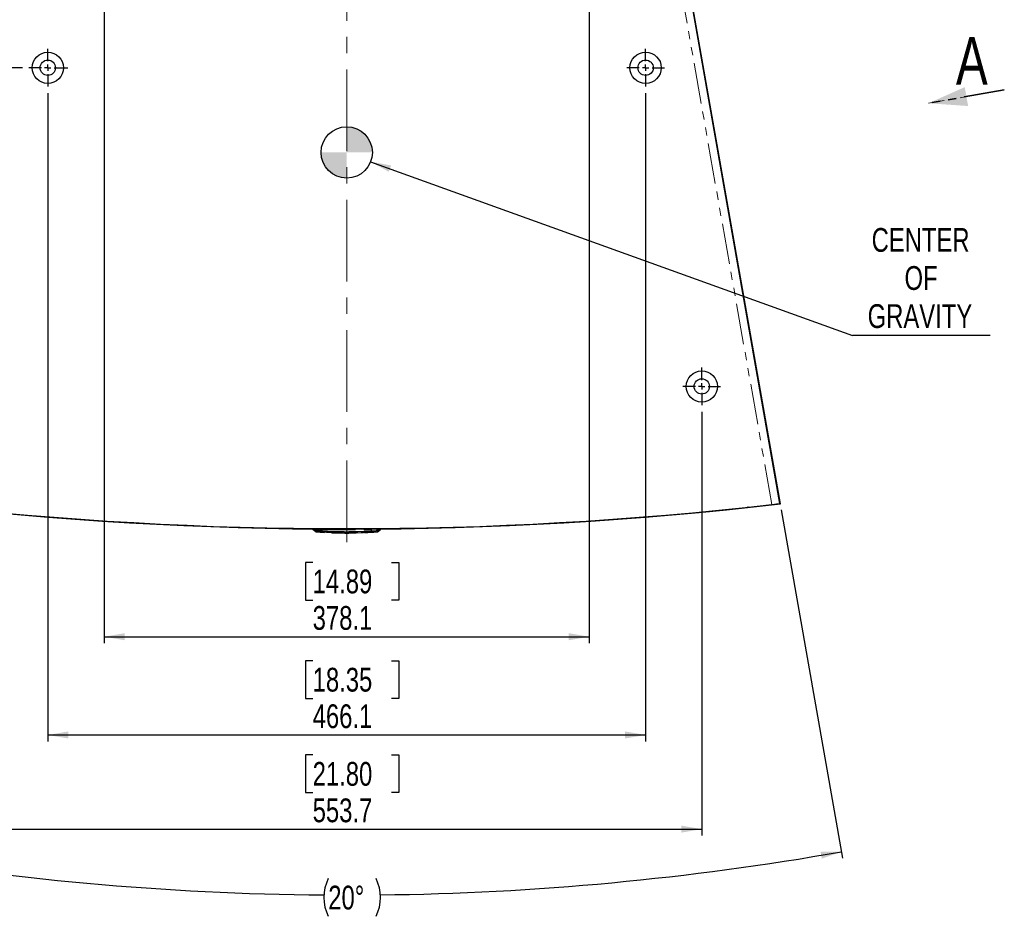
# Model space of a CAD drawing. Header units: millimetres. Extents: x 0 to 841, y 0 to 594.
# Tile 12 of 24: x 110 to 264, y 323 to 463. Entities that reach past the tile are written whole.
import ezdxf

# ---------------------------------------------------------------- set-up
doc = ezdxf.new("R2010")
doc.units = ezdxf.units.MM
for name, pattern in [('CENTERX2', [20.32, 12.7, -2.54, 2.54, -2.54]), ('HIDDEN', [1.905, 1.27, -0.635]), ('PHANTOM', [12.7, 6.35, -1.27, 1.27, -1.27, 1.27, -1.27])]:
    doc.linetypes.add(name, pattern=pattern)
doc.layers.add('SLD-0', color=7, linetype='Continuous')
doc.styles.add('SLDTEXTSTYLE0', font='TXT', dxfattribs={"width": 0.75})
doc.dimstyles.new('SLDDIMSTYLE0', dxfattribs={"dimtxt": 3.704167, "dimasz": 3.2, "dimexe": 0, "dimexo": 0.0625, "dimgap": 0.926042, "dimtad": 0, "dimtih": 1, "dimtoh": 1, "dimdec": 1, "dimlfac": 5, "dimrnd": 1e-09, "dimzin": 12, "dimdsep": 46, "dimtxsty": 'SLDTEXTSTYLE0', "dimsah": 1, "dimcen": 0.09, "dimadec": 0, "dimazin": 3, "dimtfac": 1, "dimtdec": 1, "dimtofl": 0, "dimtmove": 0, "dimatfit": 3, "dimfxl": 1, "dimfrac": 2, "dimtolj": 1, "dimtzin": 12, "dimarcsym": 0})
doc.dimstyles.new('SLDDIMSTYLE1', dxfattribs={"dimtxt": 0.18, "dimasz": 3.2, "dimexe": 0, "dimexo": 0.0625, "dimgap": 0, "dimtad": 0, "dimtih": 1, "dimtoh": 1, "dimdec": 0, "dimrnd": 1e-09, "dimzin": 0, "dimdsep": 46, "dimtxsty": 'Standard', "dimsah": 1, "dimcen": 0.09, "dimadec": 0, "dimazin": 0, "dimtfac": 3.2, "dimtdec": 0, "dimtofl": 0, "dimtmove": 0, "dimatfit": 3, "dimfxl": 1, "dimfrac": 2, "dimtolj": 1, "dimtzin": 0, "dimarcsym": 0})
doc.dimstyles.new('SLDDIMSTYLE3', dxfattribs={"dimtxt": 3.704167, "dimasz": 3.2, "dimexe": 0, "dimexo": 0.0625, "dimgap": 0.926042, "dimtad": 0, "dimtih": 1, "dimtoh": 1, "dimdec": 4, "dimlfac": 5, "dimzin": 12, "dimdsep": 46, "dimtxsty": 'SLDTEXTSTYLE0', "dimsah": 1, "dimcen": 0.09, "dimadec": 0, "dimazin": 3, "dimtfac": 1, "dimtdec": 0, "dimtofl": 0, "dimtmove": 0, "dimatfit": 3, "dimfxl": 1, "dimfrac": 2, "dimtolj": 1, "dimtzin": 12, "dimarcsym": 0})

# ---------------------------------------------------------------- blocks, each defined once
blk = doc.blocks.new('_D_7')
at = {"layer": 'SLD-0', "transparency": 16777216}
for p, q in [((123.18, 501), (123.18, 365.36)), ((198.81, 501), (198.81, 365.36)), ((155.69, 377.94), (154.56, 377.94)), ((154.56, 377.94), (154.56, 372.05)), ((168, 377.94), (169.13, 377.94)), ((169.13, 377.94), (169.13, 372.05)), ((154.56, 372.05), (155.69, 372.05)), ((169.13, 372.05), (168, 372.05)), ((123.18, 366.36), (198.81, 366.36))]:
    blk.add_line(p, q, dxfattribs=at)
for points in [[(123.18, 366.36), (126.38, 365.81), (126.38, 366.91)], [(198.81, 366.36), (195.61, 366.91), (195.61, 365.81)]]:
    blk.add_solid(points, dxfattribs=at)
at = {"layer": 'SLD-0', "transparency": 16777216, "char_height": 3.704, "attachment_point": 1, "style": 'SLDTEXTSTYLE0'}
for s, insert in [('14.89', (155.69, 376.83)), ('378.1', (155.69, 371.14))]:
    blk.add_mtext(s, dxfattribs=dict(at, insert=insert))
blk = doc.blocks.new('_D_8')
at = {"layer": 'SLD-0', "transparency": 16777216}
for p, q in [((114.39, 451.13), (114.39, 350.04)), ((207.6, 451.13), (207.6, 350.04)), ((155.69, 362.62), (154.56, 362.62)), ((154.56, 362.62), (154.56, 356.73)), ((168, 362.62), (169.13, 362.62)), ((169.13, 362.62), (169.13, 356.73)), ((154.56, 356.73), (155.69, 356.73)), ((169.13, 356.73), (168, 356.73)), ((114.39, 351.04), (207.6, 351.04))]:
    blk.add_line(p, q, dxfattribs=at)
for points in [[(114.39, 351.04), (117.59, 350.49), (117.59, 351.59)], [(207.6, 351.04), (204.4, 351.59), (204.4, 350.49)]]:
    blk.add_solid(points, dxfattribs=at)
at = {"layer": 'SLD-0', "transparency": 16777216, "char_height": 3.704, "attachment_point": 1, "style": 'SLDTEXTSTYLE0'}
for s, insert in [('18.35', (155.69, 361.51)), ('466.1', (155.69, 355.82))]:
    blk.add_mtext(s, dxfattribs=dict(at, insert=insert))
blk = doc.blocks.new('_D_9')
at = {"layer": 'SLD-0', "transparency": 16777216}
for p, q in [((105.63, 401.44), (105.63, 335.36)), ((216.36, 401.44), (216.36, 335.36)), ((155.69, 347.94), (154.56, 347.94)), ((154.56, 347.94), (154.56, 342.05)), ((168, 347.94), (169.13, 347.94)), ((169.13, 347.94), (169.13, 342.05)), ((154.56, 342.05), (155.69, 342.05)), ((169.13, 342.05), (168, 342.05)), ((105.63, 336.36), (216.36, 336.36))]:
    blk.add_line(p, q, dxfattribs=at)
for points in [[(105.63, 336.36), (108.83, 335.81), (108.83, 336.91)], [(216.36, 336.36), (213.16, 336.91), (213.16, 335.81)]]:
    blk.add_solid(points, dxfattribs=at)
at = {"layer": 'SLD-0', "transparency": 16777216, "char_height": 3.704, "attachment_point": 1, "style": 'SLDTEXTSTYLE0'}
for s, insert in [('21.80', (155.69, 346.83)), ('553.7', (155.69, 341.14))]:
    blk.add_mtext(s, dxfattribs=dict(at, insert=insert))
blk = doc.blocks.new('_D_10')
at = {"layer": 'SLD-0', "transparency": 16777216}
for p, q in [((93.26, 386.13), (83.68, 331.85)), ((228.73, 386.13), (238.3, 331.85))]:
    blk.add_line(p, q, dxfattribs=at)
for centre, radius, start, end in [((160.99, 770.29), 444.21, 260, 269.5396), ((160.99, 770.29), 444.21, 270.6797, 280), ((164.01, 325.71), 6.58, 153.4349, 206.5651), ((159.68, 325.71), 6.58, 333.4349, 26.5651)]:
    blk.add_arc(centre, radius, start, end, dxfattribs=at)
for points in [[(83.86, 332.83), (86.92, 331.75), (87.11, 332.83)], [(238.13, 332.83), (234.88, 332.83), (235.07, 331.75)]]:
    blk.add_solid(points, dxfattribs=at)
at = {"layer": 'SLD-0', "transparency": 16777216, "insert": (158.12, 327.54), "char_height": 3.704, "attachment_point": 1, "style": 'SLDTEXTSTYLE0'}
blk.add_mtext('20°', dxfattribs=at)
blk = doc.blocks.new('_D_14')
at = {"layer": 'SLD-0', "transparency": 16777216}
for p, q in [((157.06, 519.64), (88.73, 519.64)), ((89.73, 519.64), (89.73, 494.33)), ((86.45, 493.58), (85.32, 493.58)), ((85.32, 493.58), (85.32, 487.7)), ((98.76, 493.58), (99.89, 493.58)), ((99.89, 493.58), (99.89, 487.7)), ((85.32, 487.7), (86.45, 487.7)), ((99.89, 487.7), (98.76, 487.7)), ((89.73, 455.07), (89.73, 482.01)), ((110.45, 455.07), (88.73, 455.07))]:
    blk.add_line(p, q, dxfattribs=at)
for points in [[(89.73, 519.64), (89.18, 516.44), (90.28, 516.44)], [(89.73, 455.07), (90.28, 458.27), (89.18, 458.27)]]:
    blk.add_solid(points, dxfattribs=at)
at = {"layer": 'SLD-0', "transparency": 16777216, "char_height": 3.704, "attachment_point": 1, "style": 'SLDTEXTSTYLE0'}
for s, insert in [('12.71', (86.45, 492.47)), ('2X', (78.45, 486.78)), ('322.8', (86.45, 486.78))]:
    blk.add_mtext(s, dxfattribs=dict(at, insert=insert))
blk = doc.blocks.new('_D_15')
at = {"layer": 'SLD-0', "transparency": 16777216}
for p, q in [((157.06, 519.64), (70.36, 519.64)), ((71.36, 519.64), (71.36, 469.18)), ((68.07, 468.43), (66.95, 468.43)), ((66.95, 468.43), (66.95, 462.55)), ((80.39, 468.43), (81.51, 468.43)), ((81.51, 468.43), (81.51, 462.55)), ((66.95, 462.55), (68.07, 462.55)), ((81.51, 462.55), (80.39, 462.55)), ((71.36, 405.38), (71.36, 456.86)), ((101.69, 405.38), (70.36, 405.38))]:
    blk.add_line(p, q, dxfattribs=at)
for points in [[(71.36, 519.64), (70.81, 516.44), (71.91, 516.44)], [(71.36, 405.38), (71.91, 408.58), (70.81, 408.58)]]:
    blk.add_solid(points, dxfattribs=at)
at = {"layer": 'SLD-0', "transparency": 16777216, "char_height": 3.704, "attachment_point": 1, "style": 'SLDTEXTSTYLE0'}
for s, insert in [('22.49', (68.07, 467.32)), ('2X', (60.08, 461.63)), ('571.3', (68.07, 461.63))]:
    blk.add_mtext(s, dxfattribs=dict(at, insert=insert))
blk = doc.blocks.new('SW_NOTE_0_4')
at = {"layer": 'SLD-0', "color": 0}
blk.add_line((21.46, 0), (0, 0), dxfattribs=at)
at = {"layer": 'SLD-0', "color": 0, "char_height": 3.704, "attachment_point": 2, "style": 'SLDTEXTSTYLE0'}
for s, insert in [('CENTER', (10.63, 16.74)), ('OF', (10.7, 10.8)), ('GRAVITY', (10.53, 4.86))]:
    blk.add_mtext(s, dxfattribs=dict(at, insert=insert))
blk = doc.blocks.new('SW_CENTERMARKSYMBOL_3')
at = {"layer": 'SLD-0', "color": 0}
for p, q in [((0, 1), (0, 2.94)), ((-1, 0), (-2.94, 0)), ((0, 0), (-0.5, 0)), ((0, 0), (0, 0.5)), ((0, 0), (0, -0.5)), ((0, 0), (0.5, 0)), ((1, 0), (3.11, 0)), ((0, -1), (0, -2.94))]:
    blk.add_line(p, q, dxfattribs=at)
blk = doc.blocks.new('SW_CENTERMARKSYMBOL_4')
at = {"layer": 'SLD-0', "color": 0}
for p, q in [((0, 1), (0, 2.94)), ((-1, 0), (-2.94, 0)), ((0, 0), (-0.5, 0)), ((0, 0), (0, 0.5)), ((0, 0), (0, -0.5)), ((0, 0), (0.5, 0)), ((1, 0), (2.94, 0)), ((0, -1), (0, -2.94))]:
    blk.add_line(p, q, dxfattribs=at)
blk = doc.blocks.new('SW_CENTERMARKSYMBOL_6')
at = {"layer": 'SLD-0', "color": 0}
for p, q in [((0, 1), (0, 2.94)), ((-1, 0), (-2.94, 0)), ((0, 0), (-0.5, 0)), ((0, 0), (0, 0.5)), ((0, 0), (0, -0.5)), ((0, 0), (0.5, 0)), ((1, 0), (2.94, 0)), ((0, -1), (0, -2.94))]:
    blk.add_line(p, q, dxfattribs=at)
blk = doc.blocks.new('SW_DOWELSYMBOL_1')
at = {"linetype": 'Continuous', "lineweight": 18}
h = blk.add_hatch(color=0, dxfattribs=at)
edge = h.paths.add_edge_path(flags=0)
edge.add_arc((0, 0), 4, 0, 90)
edge.add_line((0, 4), (0, 0))
edge.add_line((0, 0), (4, 0))
h = blk.add_hatch(color=0, dxfattribs=at)
edge = h.paths.add_edge_path(flags=0)
edge.add_arc((0, 0), 4, 180, 270)
edge.add_line((0, -4), (0, 0))
edge.add_line((0, 0), (-4, 0))
at = {"layer": 'SLD-0', "color": 0}
blk.add_circle((0, 0), 4, dxfattribs=at)
blk = doc.blocks.new('SW_PROJECTIONARROW_0')
at = {"color": 0, "linetype": 'HIDDEN', "lineweight": 18}
blk.add_line((263.53, 451.62), (251.72, 449.53), dxfattribs=at)
blk.add_line((263.53, 451.62), (251.72, 449.53), dxfattribs=at)
at = {"color": 0, "linetype": 'PHANTOM', "lineweight": 35}
blk.add_line((263.53, 451.62), (251.72, 449.53), dxfattribs=at)
at = {"color": 0, "linetype": 'Continuous', "lineweight": 25}
blk.add_solid([(251.72, 449.53), (257.89, 449.1), (257.36, 452.05)], dxfattribs=at)
blk.add_solid([(251.72, 449.53), (257.89, 449.1), (257.36, 452.05)], dxfattribs=at)
at = {"color": 0, "linetype": 'Continuous', "lineweight": 25, "insert": (255.99, 459.85), "char_height": 7.41, "attachment_point": 1, "style": 'SLDTEXTSTYLE0'}
blk.add_mtext('A', dxfattribs=at)
blk.add_mtext('A', dxfattribs=at)

msp = doc.modelspace()

# ---------------------------------------------------------------- linework, layer by layer
at = {"color": 7, "linetype": 'Continuous', "lineweight": 25}
for p, q in [((228.558133, 387.119556), (203.633113, 528.476368)), ((226.373751, 386.869386), (228.308247, 387.072709)), ((223.606346, 386.564395), (223.498605, 386.545266)), ((155.688591, 383.13894), (155.68371, 383.157156)), ((155.703717, 383.102438), (155.688591, 383.13894)), ((155.689631, 383.135058), (155.688591, 383.13894)), ((155.703717, 383.102438), (155.689295, 383.136312)), ((155.758479, 383.02369), (155.759361, 383.023713)), ((156.185759, 382.73732), (155.758479, 383.02369)), ((155.774433, 383.215235), (155.774433, 383.157156)), ((166.023333, 383.157156), (155.964933, 383.157156)), ((157.612181, 382.717674), (160.302535, 382.627799)), ((158.634443, 382.60776), (157.6126, 382.641851)), ((158.616693, 382.66905), (158.620856, 382.653514)), ((158.616693, 382.652326), (158.616693, 382.650761)), ((158.620855, 382.636796), (158.616693, 382.652326)), ((158.631139, 382.613288), (158.620855, 382.636796)), ((158.620856, 382.653514), (158.630566, 382.630609)), ((158.631714, 382.655317), (158.620859, 382.679416)), ((158.6421, 382.679447), (158.631714, 382.655317)), ((158.701034, 382.591115), (160.302537, 382.55198)), ((160.714444, 382.548706), (162.367155, 382.563496)), ((162.479371, 382.546296), (163.490934, 382.62718)), ((163.795105, 382.592464), (163.232908, 382.606548)), ((163.594329, 382.634255), (164.658287, 382.688903)), ((165.780176, 382.722353), (166.232471, 383.025488)), ((166.213833, 383.215235), (166.213833, 383.157156)), ((166.229932, 383.023477), (166.229804, 383.023483)), ((166.283468, 383.098402), (166.284549, 383.102438)), ((166.284546, 383.10244), (166.299674, 383.138941)), ((166.298972, 383.136312), (166.284549, 383.102438)), ((166.298636, 383.135058), (166.299676, 383.13894)), ((166.298636, 383.135058), (166.298636, 383.135058)), ((166.299675, 383.13894), (166.304556, 383.157156))]:
    msp.add_line(p, q, dxfattribs=at)
at = {"color": 8, "linetype": 'PHANTOM', "lineweight": 18}
for p, q in [((227.294244, 386.973791), (202.567457, 527.206368)), ((155.790366, 383.029369), (155.7986, 383.031092)), ((155.790366, 383.029369), (156.205411, 382.892543)), ((155.952802, 383.031092), (156.033908, 383.029369)), ((155.964933, 383.157156), (155.964934, 383.13894)), ((155.964934, 383.13894), (156.035491, 383.135058)), ((156.394297, 382.892543), (156.033908, 383.029369)), ((156.035491, 383.135058), (165.952776, 383.135058)), ((156.232602, 382.887953), (156.205411, 382.892543)), ((157.500209, 382.6282), (157.500198, 382.71779)), ((157.588563, 382.709258), (157.590533, 382.716613)), ((158.620855, 382.636796), (158.620856, 382.635226)), ((158.620859, 382.679416), (158.620856, 382.653514)), ((158.701034, 382.572436), (158.701033, 382.571278)), ((160.302539, 382.533313), (158.701033, 382.572436)), ((158.701036, 382.613206), (158.701034, 382.591115)), ((160.302542, 382.574056), (158.701036, 382.613206)), ((160.414757, 382.548057), (160.414756, 382.532939)), ((160.414762, 382.620453), (160.414759, 382.57715)), ((160.602228, 382.531449), (160.602227, 382.546567)), ((161.334504, 382.530347), (160.714444, 382.530039)), ((161.334504, 382.529191), (161.334504, 382.530347)), ((162.479371, 382.563365), (162.479371, 382.546296)), ((164.761878, 382.689091), (163.795105, 382.592464)), ((165.954359, 383.029369), (165.59397, 382.892543)), ((165.593983, 382.892384), (165.594689, 382.887774)), ((165.782856, 382.892543), (165.755664, 382.887953)), ((165.782856, 382.892543), (166.197901, 383.029369)), ((165.952776, 383.135058), (166.023333, 383.13894)), ((165.954359, 383.029369), (166.035465, 383.031092)), ((166.023333, 383.13894), (166.023333, 383.157156)), ((166.189666, 383.031092), (166.197901, 383.029369))]:
    msp.add_line(p, q, dxfattribs=at)
at = {"color": 7, "linetype": 'Continuous', "lineweight": 25, "flags": 128}
for points in [[(155.964933, 383.157156), (155.910069, 383.157156), (155.857314, 383.157156), (155.808694, 383.157156), (155.766079, 383.157156), (155.731105, 383.157156), (155.705117, 383.157156), (155.689114, 383.157156), (155.68371, 383.157156)], [(166.304556, 383.157156), (166.299153, 383.157156), (166.28315, 383.157156), (166.257162, 383.157156), (166.222188, 383.157156), (166.179573, 383.157156), (166.130953, 383.157156), (166.078197, 383.157156), (166.023333, 383.157156)]]:
    msp.add_lwpolyline(points, dxfattribs=at)
at = {"color": 8, "linetype": 'PHANTOM', "lineweight": 18, "flags": 128}
for points in [[(160.414757, 382.548057), (160.400802, 382.549325), (160.389798, 382.551989)], [(162.479371, 382.563365), (162.465021, 382.564213), (162.452041, 382.567107)]]:
    msp.add_lwpolyline(points, dxfattribs=at)
at = {"color": 7, "linetype": 'Continuous', "lineweight": 25}
for centre, radius in [((114.387125, 455.069636), 2.4384), ((114.387125, 455.069636), 1.19888), ((207.601142, 455.069636), 2.4384), ((207.601142, 455.069636), 1.19888), ((216.362385, 405.382156), 2.4384), ((216.362385, 405.382156), 1.19888)]:
    msp.add_circle(centre, radius, dxfattribs=at)
for centre, radius, start, end in [((160.994133, 967.399442), 584.2, 263.483535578, 276.516464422), ((155.843326, 383.150286), 0.1524, 194.99997427, 236.16937807), ((160.994133, 443.642054), 61.113811, 265.55615951, 266.72260073), ((157.505146, 382.714418), 0.08636, 266.72256865, 345.00000001), ((160.994133, 443.642054), 61.037611, 266.80346755, 267.76767895), ((160.994133, 443.642054), 61.113811, 267.84959128, 270), ((160.415559, 382.663505), 0.086359, 205.62944009, 269.46893687), ((160.994133, 443.642054), 61.113811, 270, 270.31901498), ((161.334023, 382.615549), 0.08636, 270.31910803, 290.13169166), ((160.994133, 443.642054), 61.113811, 272.62734511, 274.4438237)]:
    msp.add_arc(centre, radius, start, end, dxfattribs=at)
at = {"color": 8, "linetype": 'PHANTOM', "lineweight": 18}
for centre, radius, start, end in [((160.602782, 382.617809), 0.086362, 269.63250266, 304.99495211), ((163.793821, 382.67395), 0.081497, 192.44961259, 270.90285796)]:
    msp.add_arc(centre, radius, start, end, dxfattribs=at)
at = {"color": 7, "linetype": 'Continuous', "lineweight": 25}
for points, knots in [([(227.294244, 386.973791), (227.436543, 386.990077), (227.721145, 387.02265), (228.100338, 387.066407), (228.386122, 387.099538), (228.536807, 387.117072), (228.552097, 387.118853), (228.558133, 387.119556)], [0, 0, 0, 0, 0.21517817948, 0.43036310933, 0.64535766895, 0.85998522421, 1, 1, 1, 1]), ([(156.394284, 382.892385), (156.364365, 382.894421), (156.315785, 382.897725), (156.263556, 382.903112), (156.237463, 382.904179), (156.227319, 382.904087), (156.219418, 382.903804), (156.211488, 382.904087), (156.206312, 382.904163), (156.204102, 382.90381), (156.207173, 382.901607), (156.205942, 382.898054), (156.205601, 382.894653), (156.205373, 382.892387)], [0, 0, 0, 0, 0.2504854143, 0.4067142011, 0.4379496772, 0.4691245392, 0.5003458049, 0.531597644, 0.562236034, 0.5934469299, 0.6245378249, 0.7497210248, 1, 1, 1, 1]), ([(156.393592, 382.887954), (156.354354, 382.890963), (156.304935, 382.894754), (156.252795, 382.898763), (156.239143, 382.899801), (156.235431, 382.900082), (156.234306, 382.900163), (156.233899, 382.900194), (156.233689, 382.900206), (156.233532, 382.90021), (156.233243, 382.900203), (156.226064, 382.898892), (156.235471, 382.893924), (156.233609, 382.890054), (156.232598, 382.887953)], [0, 0, 0, 0, 0.3675849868, 0.4629722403, 0.4884108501, 0.4955575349, 0.4977379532, 0.4989913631, 0.4993610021, 0.4997615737, 0.5007353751, 0.5036677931, 0.7305391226, 1, 1, 1, 1]), ([(156.393593, 382.887953), (156.916571, 382.850017), (157.66091, 382.796025), (158.406734, 382.77055), (158.628537, 382.762974)], [0, 0, 0, 0, 0.7026074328, 1, 1, 1, 1]), ([(157.500198, 382.71779), (157.501665, 382.718509), (157.504604, 382.719951), (157.531187, 382.720466), (157.567857, 382.71988), (157.597389, 382.71841), (157.612181, 382.717674)], [0, 0, 0, 0, 0.249531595, 0.4999778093, 0.7495514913, 1, 1, 1, 1]), ([(157.6126, 382.641851), (157.597391, 382.642683), (157.578283, 382.643728), (157.563422, 382.644291), (157.560389, 382.644405)], [0, 0, 0, 0, 0.7959160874, 1, 1, 1, 1]), ([(158.620856, 382.635226), (158.62394, 382.626818), (158.630272, 382.609558), (158.649569, 382.588989), (158.673914, 382.57475), (158.69215, 382.572416), (158.701033, 382.571278)], [0, 0, 0, 0, 0.243577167, 0.5, 0.756422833, 1, 1, 1, 1]), ([(158.701034, 382.591115), (158.687897, 382.59295), (158.667762, 382.595762), (158.644492, 382.612218), (158.635012, 382.624738), (158.630566, 382.630609)], [0, 0, 0, 0, 0.4992898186, 0.7651958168, 1, 1, 1, 1]), ([(158.701033, 382.572436), (158.688094, 382.574663), (158.667864, 382.578146), (158.644475, 382.595113), (158.635202, 382.607751), (158.631139, 382.613288)], [0, 0, 0, 0, 0.4992515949, 0.7806120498, 1, 1, 1, 1]), ([(158.701036, 382.613206), (158.688262, 382.615768), (158.66868, 382.619697), (158.645322, 382.636895), (158.636055, 382.64944), (158.631714, 382.655317)], [0, 0, 0, 0, 0.4993142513, 0.7654304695, 1, 1, 1, 1]), ([(160.377751, 382.625319), (160.376754, 382.625338), (160.373179, 382.625406), (160.362643, 382.625889), (160.345158, 382.626542), (160.329066, 382.627129), (160.288987, 382.627938), (160.329066, 382.627129), (160.345158, 382.626542), (160.362643, 382.625889), (160.373179, 382.625406), (160.376754, 382.625338), (160.377751, 382.625319)], [0, 0, 0, 0, 0.03988951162, 0.14300819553, 0.25543234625, 0.3751275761, 0.5, 0.6248724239, 0.74456765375, 0.85699180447, 0.96011048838, 1, 1, 1, 1]), ([(160.309003, 382.551927), (160.315519, 382.551774), (160.329811, 382.551439), (160.349359, 382.550893), (160.365822, 382.55045), (160.377164, 382.550169), (160.381447, 382.550223), (160.383193, 382.550244)], [0, 0, 0, 0, 0.2102871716, 0.461200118, 0.6813342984, 0.8700231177, 1, 1, 1, 1]), ([(160.714444, 382.530039), (160.700131, 382.530116), (160.678471, 382.530233), (160.652183, 382.530465), (160.640907, 382.530597), (160.635072, 382.530665)], [0, 0, 0, 0, 0.48456415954, 0.73325925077, 1, 1, 1, 1]), ([(161.352478, 382.531184), (161.35994, 382.53356), (161.374991, 382.538354), (161.389601, 382.547615), (161.394802, 382.55439), (161.395114, 382.554797)], [0, 0, 0, 0, 0.4802501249, 0.968773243, 1, 1, 1, 1]), ([(162.367155, 382.563496), (162.381882, 382.563792), (162.411454, 382.564386), (162.448157, 382.56458), (162.474745, 382.56431), (162.477829, 382.56368), (162.479371, 382.563365)], [0, 0, 0, 0, 0.2491047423, 0.5002087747, 0.7499226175, 1, 1, 1, 1]), ([(162.393174, 382.563964), (162.40045, 382.564029), (162.414127, 382.56415), (162.429947, 382.56428), (162.439046, 382.56433), (162.44169, 382.564468), (162.441771, 382.564472)], [0, 0, 0, 0, 0.3765511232, 0.7077906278, 0.9910230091, 1, 1, 1, 1]), ([(162.424722, 382.564362), (162.424992, 382.564074), (162.431968, 382.556605), (162.451248, 382.54875), (162.470175, 382.547111), (162.479371, 382.546314)], [0, 0, 0, 0, 0.0202597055, 0.5239925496, 1, 1, 1, 1]), ([(163.379999, 382.763741), (163.595046, 382.771105), (164.334109, 382.796414), (165.071701, 382.849976), (165.594674, 382.887953)], [0, 0, 0, 0, 0.2909721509, 1, 1, 1, 1]), ([(163.490934, 382.62718), (163.496019, 382.627776), (163.506196, 382.628971), (163.531737, 382.630905), (163.561493, 382.63277), (163.583521, 382.633766), (163.594329, 382.634255)], [0, 0, 0, 0, 0.249686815, 0.4998264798, 0.7545953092, 1, 1, 1, 1]), ([(165.782893, 382.892386), (165.782673, 382.894652), (165.782341, 382.898051), (165.781085, 382.901612), (165.784173, 382.90381), (165.781902, 382.904155), (165.776704, 382.904092), (165.768663, 382.903804), (165.760751, 382.904082), (165.750673, 382.904185), (165.724621, 382.903102), (165.672444, 382.897733), (165.623881, 382.894422), (165.593983, 382.892384)], [0, 0, 0, 0, 0.2504855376, 0.3757208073, 0.4067461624, 0.437981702, 0.4691565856, 0.500377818, 0.5316296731, 0.5622679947, 0.5934789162, 0.7497211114, 1, 1, 1, 1]), ([(165.755669, 382.887954), (165.755897, 382.890962), (165.756184, 382.894752), (165.755488, 382.898763), (165.755087, 382.8998), (165.754972, 382.900082), (165.754875, 382.900163), (165.754868, 382.900191), (165.754831, 382.900199), (165.754827, 382.900199), (165.754813, 382.900199), (165.754759, 382.900196), (165.754548, 382.900183), (165.753713, 382.900125), (165.750401, 382.89988), (165.737201, 382.898881), (165.684669, 382.894856), (165.634648, 382.89102), (165.594675, 382.887954)], [0, 0, 0, 0, 0.367801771, 0.4632839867, 0.4887667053, 0.4959345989, 0.4981254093, 0.4993890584, 0.4994010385, 0.4994147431, 0.4994499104, 0.4995594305, 0.4999531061, 0.5014649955, 0.5074168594, 0.5310598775, 0.6252540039, 1, 1, 1, 1]), ([(166.229492, 383.023863), (166.238586, 383.030602), (166.258138, 383.045092), (166.280166, 383.075763), (166.288369, 383.099924), (166.292413, 383.111835)], [0, 0, 0, 0, 0.30598232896, 0.65785865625, 1, 1, 1, 1]), ([(166.298636, 383.135058), (166.295237, 383.1228), (166.291629, 383.109786), (166.283706, 383.099182), (166.283245, 383.098566)], [0, 0, 0, 0, 0.9418845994, 1, 1, 1, 1])]:
    msp.add_open_spline(points, degree=3, knots=knots, dxfattribs=at)
at = {"color": 8, "linetype": 'PHANTOM', "lineweight": 18}
for points, knots in [([(155.688591, 383.13894), (155.691636, 383.139971), (155.696443, 383.1416), (155.729597, 383.142328), (155.767135, 383.142554), (155.814646, 383.142333), (155.879899, 383.141607), (155.931949, 383.139975), (155.964933, 383.13894)], [0, 0, 0, 0, 0.2263650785, 0.3574144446, 0.5000153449, 0.642421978, 0.7734021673, 1, 1, 1, 1]), ([(155.689631, 383.135059), (155.693691, 383.123293), (155.701958, 383.099334), (155.725288, 383.068564), (155.754938, 383.043567), (155.778665, 383.034059), (155.790366, 383.029369)], [0, 0, 0, 0, 0.2445269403, 0.497918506, 0.7524007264, 1, 1, 1, 1]), ([(155.7986, 383.031092), (155.786024, 383.035284), (155.760414, 383.043822), (155.72711, 383.068601), (155.711515, 383.091159), (155.703717, 383.102438)], [0, 0, 0, 0, 0.3254340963, 0.6627170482, 1, 1, 1, 1]), ([(155.759361, 383.023713), (155.76036, 383.023613), (155.761873, 383.023461), (155.773268, 383.024549), (155.781754, 383.02637), (155.786426, 383.028077), (155.789379, 383.029045), (155.790366, 383.029369)], [0, 0, 0, 0, 0.5028655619, 0.7604960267, 0.88251304, 0.9607249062, 1, 1, 1, 1]), ([(155.7986, 383.031092), (155.801901, 383.0321), (155.808677, 383.034168), (155.844748, 383.033869), (155.894379, 383.034158), (155.933625, 383.032099), (155.952802, 383.031092)], [0, 0, 0, 0, 0.2435847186, 0.4999265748, 0.7556558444, 1, 1, 1, 1]), ([(155.964933, 383.13894), (155.963724, 383.126434), (155.961263, 383.100968), (155.95782, 383.068892), (155.954827, 383.043752), (155.953469, 383.035261), (155.952802, 383.031092)], [0, 0, 0, 0, 0.2455301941, 0.5, 0.7544698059, 1, 1, 1, 1]), ([(156.035491, 383.135058), (156.035336, 383.12322), (156.035023, 383.099163), (156.034581, 383.06837), (156.034189, 383.043482), (156.034001, 383.034024), (156.033908, 383.029369)], [0, 0, 0, 0, 0.2460595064, 0.5000000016, 0.753940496, 1, 1, 1, 1]), ([(156.033908, 383.029369), (156.058237, 383.029249), (157.711395, 383.021067), (160.191789, 383.02453), (163.069095, 383.023281), (164.521939, 383.024147), (165.262261, 383.026066), (165.641185, 383.027648), (165.832839, 383.028682), (165.919187, 383.029196), (165.945453, 383.029325), (165.954359, 383.029369)], [0, 0, 0, 0, 0.0073582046, 0.4999976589, 0.7499987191, 0.8774592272, 0.9393439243, 0.9738853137, 0.9920559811, 0.9973063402, 1, 1, 1, 1]), ([(156.205411, 382.892543), (156.200941, 382.863605), (156.191549, 382.802805), (156.186771, 382.749194), (156.186106, 382.741392), (156.185759, 382.73732)], [0, 0, 0, 0, 0.3027240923, 0.6360472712, 1, 1, 1, 1]), ([(156.258798, 382.711975), (156.258354, 382.715871), (156.257468, 382.723647), (156.249762, 382.782126), (156.238342, 382.852553), (156.232602, 382.887953)], [0, 0, 0, 0, 0.33314019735, 0.66480613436, 1, 1, 1, 1]), ([(156.394297, 382.892543), (156.394157, 382.891474), (156.393877, 382.889329), (156.393688, 382.888413), (156.393593, 382.887953)], [0, 0, 0, 0, 0.4981154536, 1, 1, 1, 1]), ([(165.59397, 382.892543), (165.588267, 382.892143), (165.538766, 382.888671), (165.371693, 382.877202), (165.09167, 382.859144), (164.766492, 382.840143), (164.464287, 382.824034), (164.230578, 382.812614), (164.035726, 382.803763), (163.885572, 382.797294), (163.735731, 382.791186), (163.586203, 382.785433), (163.436989, 382.780027), (163.005362, 382.76535), (162.371829, 382.749122), (161.61705, 382.739064), (161.155694, 382.737088), (160.91596, 382.737143), (160.826001, 382.737298), (160.63133, 382.737853), (160.280838, 382.740129), (159.723442, 382.747738), (159.089509, 382.762116), (158.441427, 382.783109), (157.79598, 382.810083), (157.120178, 382.844442), (156.644714, 382.875949), (156.394297, 382.892543)], [0, 0, 0, 0, 0.00186295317, 0.01617030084, 0.0545713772, 0.09330061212, 0.12231149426, 0.15318547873, 0.16954523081, 0.18586940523, 0.20215802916, 0.21841112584, 0.23462871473, 0.25081081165, 0.35913638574, 0.44112117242, 0.49676921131, 0.50946624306, 0.51923713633, 0.52608189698, 0.57289875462, 0.6334446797, 0.70772115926, 0.77951241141, 0.84472645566, 0.91822028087, 1, 1, 1, 1]), ([(158.628537, 382.762974), (158.904338, 382.751422), (159.692445, 382.718411), (160.994303, 382.707729), (162.302751, 382.718549), (163.097613, 382.751894), (163.379999, 382.763741)], [0, 0, 0, 0, 0.1742297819, 0.4978661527, 0.8216093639, 1, 1, 1, 1]), ([(160.302535, 382.627799), (160.310038, 382.627696), (160.324758, 382.627494), (160.353141, 382.626708), (160.383605, 382.625198), (160.410127, 382.622895), (160.413225, 382.621263), (160.414762, 382.620453)], [0, 0, 0, 0, 0.1278253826, 0.250790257, 0.5007747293, 0.752226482, 1, 1, 1, 1]), ([(160.302537, 382.55198), (160.309989, 382.551889), (160.324647, 382.551711), (160.35305, 382.551185), (160.383627, 382.550327), (160.410282, 382.549151), (160.413277, 382.548418), (160.414757, 382.548057)], [0, 0, 0, 0, 0.1268658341, 0.249550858, 0.5010728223, 0.7535533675, 1, 1, 1, 1]), ([(160.414756, 382.532939), (160.414381, 382.532885), (160.413633, 382.532777), (160.404584, 382.532654), (160.384058, 382.53264), (160.347074, 382.532844), (160.317473, 382.533156), (160.302539, 382.533313)], [0, 0, 0, 0, 0.1248689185, 0.248769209, 0.5000821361, 0.7477688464, 1, 1, 1, 1]), ([(160.302542, 382.574056), (160.302554, 382.57519), (160.302581, 382.577516), (160.302742, 382.591753), (160.302975, 382.612325), (160.30317, 382.62959), (160.303266, 382.638)], [0, 0, 0, 0, 0.243572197, 0.5, 0.756427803, 1, 1, 1, 1]), ([(160.414759, 382.57715), (160.413197, 382.576591), (160.410086, 382.575476), (160.383452, 382.574353), (160.34695, 382.573726), (160.317373, 382.573946), (160.302542, 382.574056)], [0, 0, 0, 0, 0.2511408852, 0.5004857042, 0.749524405, 1, 1, 1, 1]), ([(160.414756, 382.532941), (160.405526, 382.533599), (160.390519, 382.53467), (160.377831, 382.542507), (160.372946, 382.545524)], [0, 0, 0, 0, 0.6150552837, 1, 1, 1, 1]), ([(160.602227, 382.546567), (160.603748, 382.546907), (160.606807, 382.547592), (160.633319, 382.548338), (160.670131, 382.548798), (160.699657, 382.548737), (160.714444, 382.548706)], [0, 0, 0, 0, 0.2487831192, 0.500202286, 0.7496985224, 1, 1, 1, 1]), ([(160.635072, 382.530665), (160.625983, 382.530795), (160.612187, 382.530993), (160.603526, 382.53126), (160.602671, 382.531384), (160.602228, 382.531449)], [0, 0, 0, 0, 0.4821037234, 0.7317727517, 1, 1, 1, 1]), ([(164.658287, 382.688903), (164.667625, 382.689438), (164.686348, 382.69051), (164.712254, 382.69165), (164.73477, 382.692389), (164.752472, 382.692635), (164.765151, 382.692443), (164.770853, 382.691725), (164.770462, 382.690622), (164.764716, 382.689597), (164.761878, 382.689091)], [0, 0, 0, 0, 0.1273804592, 0.2554043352, 0.3773120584, 0.500115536, 0.6267178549, 0.749983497, 0.8765016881, 1, 1, 1, 1]), ([(165.755664, 382.887953), (165.751459, 382.861536), (165.743347, 382.810571), (165.735183, 382.757026), (165.73036, 382.719395), (165.729772, 382.7145), (165.729469, 382.711975)], [0, 0, 0, 0, 0.2416761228, 0.4662396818, 0.7246816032, 1, 1, 1, 1]), ([(165.802507, 382.73732), (165.802439, 382.743398), (165.802303, 382.755554), (165.789339, 382.846877), (165.782856, 382.892543)], [0, 0, 0, 0, 0.4999484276, 1, 1, 1, 1]), ([(165.952776, 383.135059), (165.95293, 383.123293), (165.953242, 383.099334), (165.953684, 383.068564), (165.954076, 383.043567), (165.954265, 383.034059), (165.954359, 383.029369)], [0, 0, 0, 0, 0.2445269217, 0.4979184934, 0.7524007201, 1, 1, 1, 1]), ([(166.023333, 383.13894), (166.056282, 383.139971), (166.108306, 383.1416), (166.173574, 383.142328), (166.221099, 383.142554), (166.258637, 383.142333), (166.29181, 383.141607), (166.296625, 383.139975), (166.299675, 383.13894)], [0, 0, 0, 0, 0.2263561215, 0.3574076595, 0.5000151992, 0.6424121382, 0.773389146, 1, 1, 1, 1]), ([(166.035465, 383.031092), (166.034798, 383.035261), (166.033439, 383.043752), (166.030447, 383.068892), (166.027004, 383.100968), (166.024542, 383.126434), (166.023334, 383.13894)], [0, 0, 0, 0, 0.2455301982, 0.5, 0.7544698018, 1, 1, 1, 1]), ([(166.035465, 383.031092), (166.054589, 383.0321), (166.093839, 383.034168), (166.143418, 383.033869), (166.179473, 383.034158), (166.186321, 383.032099), (166.189667, 383.031092)], [0, 0, 0, 0, 0.2435847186, 0.4999265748, 0.7556558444, 1, 1, 1, 1]), ([(166.189667, 383.031092), (166.202332, 383.035235), (166.228128, 383.043671), (166.259956, 383.069207), (166.279316, 383.08982), (166.284544, 383.102436), (166.284546, 383.10244)], [0, 0, 0, 0, 0.32532787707, 0.66257336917, 0.99989572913, 1, 1, 1, 1]), ([(166.283245, 383.098566), (166.27655, 383.088453), (166.262733, 383.067585), (166.233029, 383.043552), (166.209487, 383.034047), (166.197901, 383.029369)], [0, 0, 0, 0, 0.3231886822, 0.6669282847, 1, 1, 1, 1]), ([(166.197901, 383.029369), (166.198337, 383.02925), (166.228149, 383.021088), (166.229047, 383.022292), (166.229932, 383.023477)], [0, 0, 0, 0, 0.0146283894, 1, 1, 1, 1])]:
    msp.add_open_spline(points, degree=3, knots=knots, dxfattribs=at)
at = {"color": 7, "linetype": 'Continuous', "lineweight": 25}
for points in [[(156.185759, 382.73732), (156.197115, 382.730742), (156.219828, 382.717585), (156.245808, 382.713845), (156.258798, 382.711975)], [(165.729469, 382.711975), (165.742459, 382.713845), (165.768439, 382.717585), (165.791151, 382.730742), (165.802507, 382.73732)]]:
    msp.add_open_spline(points, degree=3, dxfattribs=at)
at = {"layer": 'SLD-0', "linetype": 'CENTERX2', "lineweight": 18}
msp.add_line((160.994133, 381.125188), (160.994133, 536.014044), dxfattribs=at)
at = {"layer": 'SLD-0'}
msp.add_line((228.628269, 387.06732), (203.683459, 528.536368), dxfattribs=at)
msp.add_circle((160.994133, 441.862368), 4, dxfattribs=at)
msp.add_arc((160.994133, 967.399442), 584.26, 263.352517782, 276.647482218, dxfattribs=at)

# ---------------------------------------------------------------- block references
at = {"color": 7, "linetype": 'Continuous', "lineweight": 25}
msp.add_blockref('SW_PROJECTIONARROW_0', (0, 0), dxfattribs=at)
at = {"layer": 'SLD-0'}
for name, p in [('SW_CENTERMARKSYMBOL_3', (114.387125, 455.069636)), ('SW_CENTERMARKSYMBOL_4', (207.601142, 455.069636)), ('SW_DOWELSYMBOL_1', (160.994133, 441.862368)), ('SW_NOTE_0_4', (239.852422, 413.338526)), ('SW_CENTERMARKSYMBOL_6', (216.362385, 405.382156))]:
    msp.add_blockref(name, p, dxfattribs=at)

# ---------------------------------------------------------------- dimensions: what is measured, and where the dimension line sits
dim = msp.add_angular_dim_2l(base=(157.424849, 325.710726), line1=((228.558133, 387.119556), (203.633113, 528.476368)), line2=((118.355153, 528.476368), (93.430133, 387.119556)), text='(<>)', dimstyle='SLDDIMSTYLE3', dxfattribs=at)
dim.commit()
dim.dimension.update_dxf_attribs({"geometry": '_D_10', "text_midpoint": (161.844285, 326.086288), "dimtype": 162})
for base, p2, picture, middle in [((71.358228, 405.382156), (102.687481, 405.382156), '_D_15', (71.358228, 463.018718)), ((89.734171, 455.069636), (111.448725, 455.069636), '_D_14', (89.734171, 488.171111))]:
    dim = msp.add_linear_dim(base=base, p1=(158.055733, 519.637168), p2=p2, angle=90, text='2X<>', dimstyle='SLDDIMSTYLE0', dxfattribs=at)
    dim.commit()
    dim.dimension.update_dxf_attribs({"geometry": picture, "text_midpoint": middle, "dimtype": 160})
for base, p1, p2, picture, middle in [((198.807652, 372.525361), (123.180615, 502.001596), (198.807652, 502.001596), '_D_7', (161.844285, 372.525361)), ((207.601142, 357.20383), (114.387125, 452.131236), (207.601142, 452.131236), '_D_8', (161.844285, 357.20383)), ((216.362385, 342.525361), (105.625881, 402.443756), (216.362385, 402.443756), '_D_9', (161.844285, 342.525361))]:
    dim = msp.add_linear_dim(base=base, p1=p1, p2=p2, dimstyle='SLDDIMSTYLE0', dxfattribs=at)
    dim.commit()
    dim.dimension.update_dxf_attribs({"geometry": picture, "text_midpoint": middle, "dimtype": 160})

# ---------------------------------------------------------------- leaders
msp.add_leader([(164.727127, 440.425441), (239.852422, 413.338526)], dimstyle='SLDDIMSTYLE1', dxfattribs=at)

doc.saveas('drawing.dxf')
